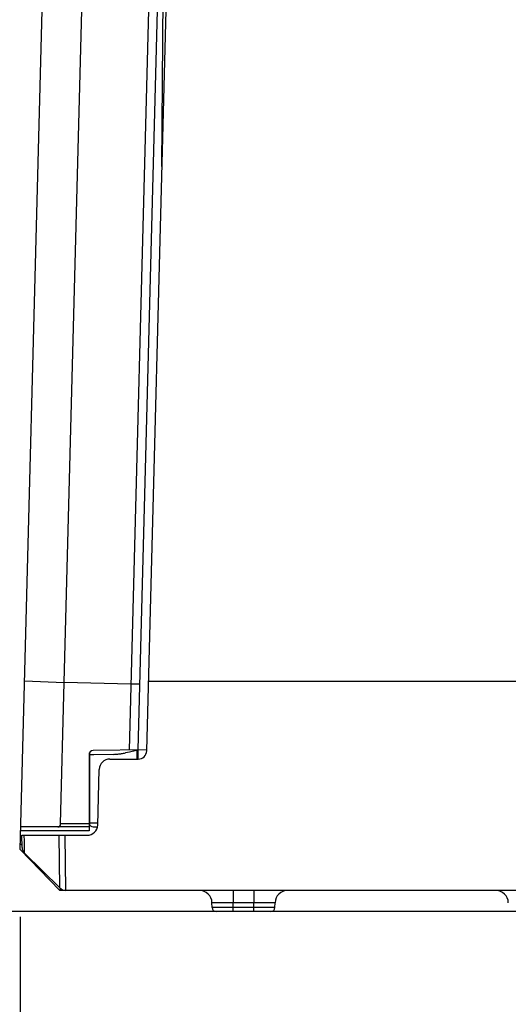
# Model space of a CAD drawing. Header units: inches. Extents: x 0 to 22, y 0 to 17.
# Tile 4 of 56: x 2.736 to 3.191, y 4.91 to 5.825. Entities that reach past the tile are written whole.
import ezdxf

# ---------------------------------------------------------------- set-up
doc = ezdxf.new("R2010")
doc.units = ezdxf.units.IN
doc.header["$LTSCALE"] = 1.21
doc.header["$MEASUREMENT"] = 0
doc.layers.get('0').update_dxf_attribs({"linetype": 'CONTINUOUS'})
doc.layers.add('DIMENSIONS', color=7, linetype='CONTINUOUS')
doc.styles.get("Standard").update_dxf_attribs({"font": 'txt', "width": 0.8})
doc.dimstyles.new('DIMSTYLE_2', dxfattribs={"dimtxt": 0.125, "dimasz": 0.18, "dimexe": 0.125, "dimexo": 0.0625, "dimgap": 0.0625, "dimtad": 0, "dimtih": 1, "dimtoh": 1, "dimdsep": 46, "dimtxsty": 'STANDARD', "dimblk": '_FILLED', "dimblk1": '_FILLED', "dimblk2": '_FILLED', "dimcen": 0.09, "dimadec": 0, "dimazin": 0, "dimtfac": 1, "dimtofl": 0, "dimtmove": 0, "dimatfit": 3, "dimldrblk": '_FILLED', "dimfxl": 1, "dimtolj": 1, "dimarcsym": 0})
doc.dimstyles.new('DIMSTYLE_3', dxfattribs={"dimtxt": 0.125, "dimasz": 0.18, "dimexe": 0.125, "dimexo": 0.0625, "dimgap": 0.0625, "dimtad": 0, "dimtih": 1, "dimtoh": 1, "dimdsep": 46, "dimtxsty": 'STANDARD', "dimblk": '_FILLED', "dimblk1": '_FILLED', "dimblk2": '_FILLED', "dimcen": 0.09, "dimadec": 0, "dimazin": 0, "dimtp": 0.001, "dimtm": 0.001, "dimtfac": 1, "dimtofl": 0, "dimtmove": 0, "dimatfit": 3, "dimldrblk": '_FILLED', "dimfxl": 1, "dimtolj": 1, "dimarcsym": 0})

# ---------------------------------------------------------------- blocks, each defined once
blk = doc.blocks.new('_FILLED')
at = {"color": 0, "linetype": 'BYBLOCK'}
blk.add_solid([(0, 0), (-1, 0.1736), (-1, -0.1736)], dxfattribs=at)
blk = doc.blocks.new('*D6')
at = {"layer": 'DIMENSIONS', "color": 2, "linetype": 'CONTINUOUS'}
for p, q in [((3.60391, 5.48492), (3.60391, 4.12123)), ((2.73679, 4.99129), (2.73679, 4.12123)), ((2.73679, 4.24623), (2.38841, 4.24623)), ((3.60391, 4.24623), (3.96391, 4.24623))]:
    blk.add_line(p, q, dxfattribs=at)
at = {"layer": 'DIMENSIONS', "color": 2, "linetype": 'CONTINUOUS', "xscale": 0.18, "yscale": 0.18, "zscale": 0.18}
blk.add_blockref('_FILLED', (2.73679, 4.24623), dxfattribs=at)
at = {"layer": 'DIMENSIONS', "color": 2, "linetype": 'CONTINUOUS', "xscale": 0.18, "yscale": 0.18, "zscale": 0.18, "rotation": 180}
blk.add_blockref('_FILLED', (3.60391, 4.24623), dxfattribs=at)
at = {"layer": 'DIMENSIONS', "color": 2, "linetype": 'CONTINUOUS', "insert": (2.32591, 4.30873), "char_height": 0.125, "width": 1.225, "attachment_point": 3, "line_spacing_factor": 0.9}
blk.add_mtext('22.02{\\Ftxt.shx;\\W1.000000;\\H0.125000; }[.867]', dxfattribs=at)
blk = doc.blocks.new('*D11')
at = {"layer": 'DIMENSIONS', "color": 2, "linetype": 'CONTINUOUS'}
for p, q in [((3.54141, 6.08875), (1.8608, 6.08875)), ((1.9858, 6.08875), (1.9858, 5.66749)), ((1.9858, 4.99623), (1.9858, 5.41749)), ((3.54141, 4.99623), (1.8608, 4.99623))]:
    blk.add_line(p, q, dxfattribs=at)
at = {"layer": 'DIMENSIONS', "color": 2, "linetype": 'CONTINUOUS', "xscale": 0.18, "yscale": 0.18, "zscale": 0.18}
for p, rotation in [((1.9858, 6.08875), 90), ((1.9858, 4.99623), 270)]:
    blk.add_blockref('_FILLED', p, dxfattribs=dict(at, rotation=rotation))
at = {"layer": 'DIMENSIONS', "color": 2, "linetype": 'CONTINUOUS', "insert": (1.9858, 5.60499), "char_height": 0.125, "width": 1.325, "attachment_point": 2, "line_spacing_factor": 0.9}
blk.add_mtext('27.75{\\Ftxt.shx;\\W1.000000;\\H0.125000; }[1.093]', dxfattribs=at)

msp = doc.modelspace()

# ---------------------------------------------------------------- linework, layer by layer
at = {"color": 7, "linetype": 'CONTINUOUS'}
for p, q in [((2.86864, 5.68887), (2.87041, 5.92273)), ((2.73679, 5.05379), (2.75887, 5.89705)), ((2.7778, 5.20922), (2.79577, 5.8956)), ((2.85774, 5.89427), (2.83816, 5.14632)), ((2.86561, 5.89416), (2.84603, 5.14643)), ((2.85442, 5.14563), (2.87382, 5.88656)), ((2.7409, 5.21067), (2.7778, 5.20922)), ((2.77434, 5.07767), (2.77779, 5.20922)), ((2.83976, 5.20756), (2.7778, 5.20922)), ((4.35171, 5.21019), (2.85611, 5.21019)), ((2.84763, 5.20749), (2.83976, 5.2076)), ((2.85441, 5.14654), (2.80464, 5.14589)), ((2.83835, 5.14454), (2.83472, 5.14367)), ((2.84199, 5.14546), (2.83835, 5.14454)), ((2.84565, 5.14621), (2.84199, 5.14546)), ((2.84565, 5.13796), (2.84565, 5.14621)), ((2.84603, 5.14643), (2.84603, 5.13796)), ((2.80076, 5.14195), (2.80076, 5.07113)), ((2.80468, 5.142), (2.80114, 5.14195)), ((2.80114, 5.14195), (2.80114, 5.07885)), ((2.80515, 5.142), (2.80468, 5.142)), ((2.82391, 5.14238), (2.80515, 5.142)), ((2.82008, 5.13796), (2.84655, 5.13796)), ((2.80888, 5.07668), (2.81024, 5.12838)), ((2.80076, 5.07497), (2.73734, 5.07497)), ((2.77887, 5.07767), (2.77434, 5.07767)), ((2.79648, 5.07769), (2.77887, 5.07767)), ((2.80076, 5.0777), (2.79648, 5.07769)), ((2.80114, 5.07885), (2.80891, 5.07875)), ((2.80464, 5.07492), (2.80886, 5.07486)), ((2.80076, 5.07113), (2.73724, 5.07113)), ((2.73849, 5.05588), (2.7383, 5.06709)), ((2.7383, 5.06709), (2.79904, 5.06709)), ((2.74065, 5.06164), (2.74056, 5.06709)), ((2.77365, 5.01817), (2.77295, 5.06709)), ((2.77917, 5.01591), (2.77846, 5.06709)), ((2.73679, 5.05379), (2.77369, 5.01591)), ((2.73693, 5.05919), (2.73846, 5.05762)), ((2.74069, 5.05931), (2.74065, 5.06164)), ((2.74073, 5.05722), (2.74069, 5.05931)), ((2.74085, 5.05041), (2.74073, 5.05722)), ((2.74085, 5.0504), (2.77365, 5.01817)), ((2.7744, 5.01751), (2.77372, 5.01598)), ((4.43412, 5.01591), (2.77369, 5.01591)), ((2.93482, 5.01591), (2.93482, 5.00431)), ((2.9541, 5.01591), (2.9541, 5.00431)), ((2.91521, 5.0001), (2.91513, 5.00431)), ((2.93482, 5.00431), (2.91513, 5.00431)), ((2.93489, 5.0001), (2.91521, 5.0001)), ((2.93489, 5.0001), (2.93482, 5.00431)), ((2.9541, 5.00431), (2.93482, 5.00431)), ((2.93489, 4.99623), (2.93489, 5.0001)), ((2.95403, 5.0001), (2.93489, 5.0001)), ((2.95403, 5.0001), (2.9541, 5.00431)), ((2.95403, 4.99623), (2.95403, 5.0001)), ((2.97371, 5.0001), (2.95403, 5.0001)), ((2.97378, 5.00431), (2.9541, 5.00431)), ((2.97371, 5.0001), (2.97378, 5.00431)), ((2.96977, 4.99623), (2.91914, 4.99623))]:
    msp.add_line(p, q, dxfattribs=at)
for centre, radius, start, end in [((2.8047, 5.14195), 0.00394, 90.75, 180), ((2.84655, 5.14583), 0.00787, 270, 358.5), ((2.80523, 5.14195), 0.00409, 170.46617, 180.01821), ((2.80534, 5.14194), 0.00419, 161.22142, 170.49936), ((2.82008, 5.12812), 0.00984, 90, 178.5), ((2.81865, 5.24251), 0.10028, 273.00793, 275.0778), ((2.82127, 5.21303), 0.07068, 275.08204, 278.01293), ((2.82337, 5.198), 0.0555, 278.02009, 281.79679), ((2.79904, 5.07694), 0.00984, 270, 358.5), ((2.8047, 5.07885), 0.00394, 190.39072, 269.25), ((2.80523, 5.07885), 0.00409, 179.98179, 189.53384), ((2.80534, 5.07887), 0.00419, 189.50065, 198.77862), ((2.74636, 5.05602), 0.00787, 180.97853, 225.48908), ((2.77917, 5.02379), 0.00787, 225.50905, 270.02628), ((2.90333, 5.0041), 0.01181, 1, 90), ((2.98559, 5.0041), 0.01181, 90, 179.00001), ((3.17892, 5.0041), 0.01181, 1, 90), ((2.91914, 5.00016), 0.00394, 181.00002, 270.00091), ((2.96977, 5.00016), 0.00394, 270, 358.99998)]:
    msp.add_arc(centre, radius, start, end, dxfattribs=at)
msp.add_open_spline([(2.77168, 5.07497), (2.77233, 5.07497), (2.77387, 5.07536), (2.77432, 5.07692), (2.77434, 5.07767)], degree=3, knots=[0, 0, 0, 0, 0.466287, 1, 1, 1, 1], dxfattribs=at)
msp.add_open_spline([(2.77372, 5.01598), (2.77371, 5.01596), (2.7737, 5.01593), (2.77369, 5.01591)], degree=3, dxfattribs=at)

# ---------------------------------------------------------------- dimensions: what is measured, and where the dimension line sits
at = {"layer": 'DIMENSIONS', "color": 2, "linetype": 'CONTINUOUS'}
for base, p1, p2, angle, dimstyle, picture, middle in [((1.9858, 6.08875), (3.60391, 4.99623), (3.60391, 6.08875), 90, 'DIMSTYLE_3', '*D11', (1.9858, 5.54249)), ((2.73679, 4.24623), (3.60391, 5.54742), (2.73679, 5.05379), 180, 'DIMSTYLE_2', '*D6', (1.71341, 4.24623))]:
    dim = msp.add_linear_dim(base=base, p1=p1, p2=p2, angle=angle, dimstyle=dimstyle, dxfattribs=at)
    dim.commit()
    dim.dimension.update_dxf_attribs({"geometry": picture, "text_midpoint": middle, "dimtype": 160})

doc.saveas('drawing.dxf')
